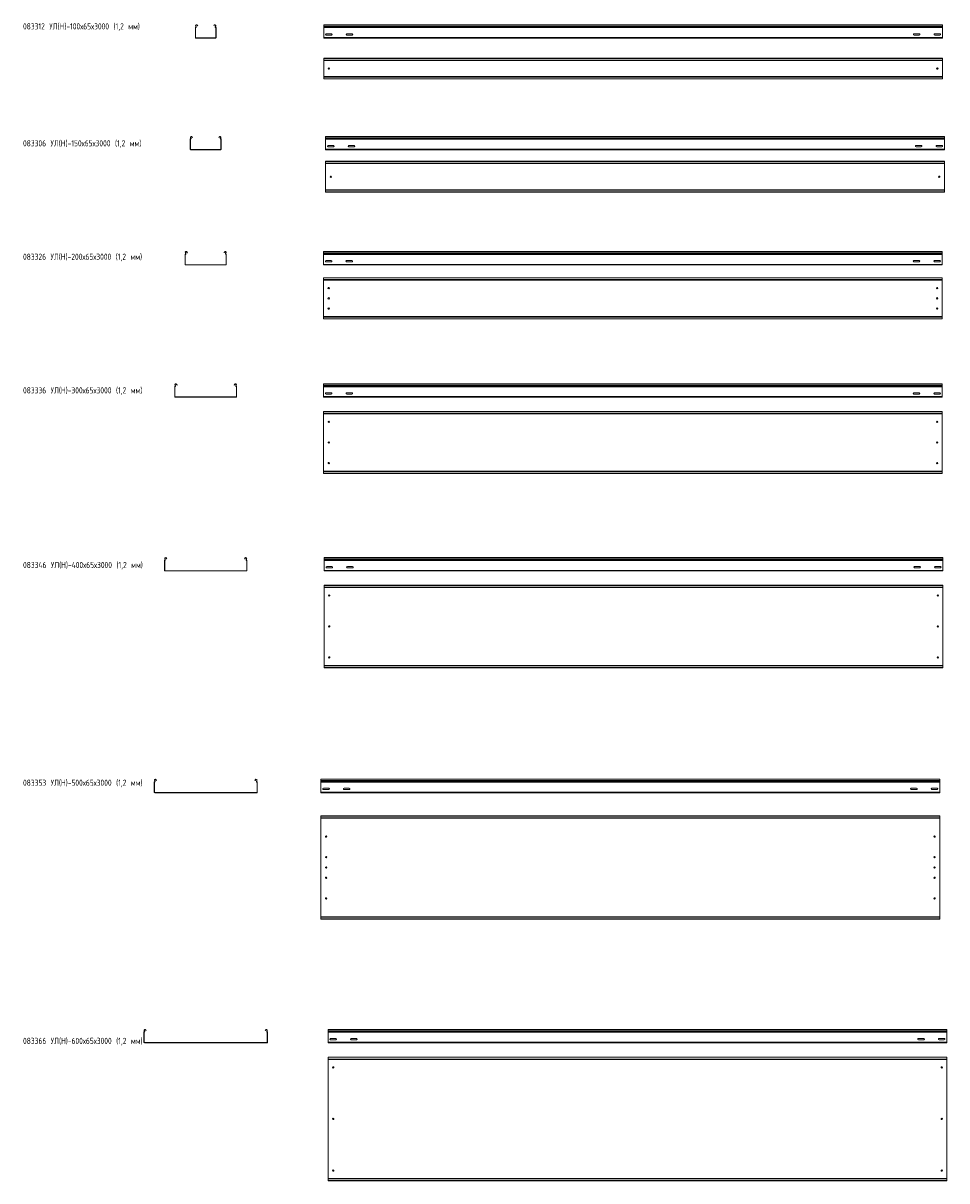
# Model space of a CAD drawing. Header units: millimetres. Extents: x -789 to 3689, y -6202 to -590.
import ezdxf

# ---------------------------------------------------------------- set-up
doc = ezdxf.new("R2010")
doc.units = ezdxf.units.MM
doc.styles.add('SLDTEXTSTYLE0', font='TXT', dxfattribs={"width": 0.7, "bigfont": 'bigfont'})

msp = doc.modelspace()

# ---------------------------------------------------------------- linework, layer by layer
at = {"color": 7, "linetype": 'Continuous', "lineweight": 15}
for p, q in [((47.4, -611.8), (46.2, -611.8)), ((46.2, -659.8), (46.2, -611.8)), ((47.4, -659.8), (47.4, -611.8)), ((47.5, -610.1), (47.8, -611.2)), ((48.8, -603.5), (47.7, -604.1)), ((49, -606.5), (47.7, -604.1)), ((50, -605.9), (48.8, -603.5)), ((49, -606.5), (50, -605.9)), ((55.6, -599.9), (54.6, -600.4)), ((54.6, -600.4), (56.3, -603.7)), ((55.6, -599.9), (57.4, -603.1)), ((57.4, -603.1), (56.3, -603.7)), ((135, -603.1), (136.7, -599.9)), ((136, -603.7), (135, -603.1)), ((136, -603.7), (137.8, -600.4)), ((137.8, -600.4), (136.7, -599.9)), ((143.6, -603.5), (142.3, -605.9)), ((142.3, -605.9), (143.4, -606.5)), ((144.6, -604.1), (143.4, -606.5)), ((144.6, -604.1), (143.6, -603.5)), ((144.9, -610.1), (144.5, -611.2)), ((146.2, -611.8), (145, -611.8)), ((145, -611.8), (145, -659.8)), ((146.2, -611.8), (146.2, -659.8)), ((3668.3, -597.5), (668.3, -597.5)), ((668.3, -604.1), (668.3, -597.5)), ((3668.3, -604.1), (668.3, -604.1)), ((668.3, -606.5), (668.3, -604.1)), ((3668.3, -606.5), (668.3, -606.5)), ((668.3, -610.1), (668.3, -606.5)), ((3668.3, -610.1), (668.3, -610.1)), ((668.3, -611.8), (668.3, -610.1)), ((3668.3, -611.8), (668.3, -611.8)), ((668.3, -659.8), (668.3, -611.8)), ((3668.3, -604.1), (3668.3, -597.5)), ((3668.3, -606.5), (3668.3, -604.1)), ((3668.3, -610.1), (3668.3, -606.5)), ((3668.3, -611.8), (3668.3, -610.1)), ((3668.3, -659.8), (3668.3, -611.8)), ((46.2, -659.8), (47.4, -659.8)), ((48.9, -661.3), (48.9, -662.5)), ((143.5, -661.3), (48.9, -661.3)), ((143.5, -662.5), (48.9, -662.5)), ((143.5, -662.5), (143.5, -661.3)), ((145, -659.8), (146.2, -659.8)), ((3668.3, -659.8), (668.3, -659.8)), ((668.3, -662.5), (668.3, -659.8)), ((3668.3, -662.5), (668.3, -662.5)), ((706, -641.2), (680.5, -641.2)), ((680.5, -647.7), (706, -647.7)), ((806, -641.2), (780.5, -641.2)), ((780.5, -647.7), (806, -647.7)), ((3530.5, -641.2), (3556, -641.2)), ((3556, -647.7), (3530.5, -647.7)), ((3630.5, -641.2), (3656, -641.2)), ((3656, -647.7), (3630.5, -647.7)), ((3668.3, -662.5), (3668.3, -659.8)), ((3668.3, -760.7), (668.3, -760.7)), ((668.3, -761.7), (668.3, -760.7)), ((3668.3, -761.7), (668.3, -761.7)), ((668.3, -770.2), (668.3, -761.7)), ((3668.3, -770.2), (668.3, -770.2)), ((668.3, -772), (668.3, -770.2)), ((3668.3, -772), (668.3, -772)), ((668.3, -772), (668.3, -849.5)), ((3668.3, -761.7), (3668.3, -760.7)), ((3668.3, -770.2), (3668.3, -761.7)), ((3668.3, -772), (3668.3, -770.2)), ((3668.3, -772), (3668.3, -849.5)), ((3668.3, -849.5), (668.3, -849.5)), ((668.3, -851.3), (668.3, -849.5)), ((3668.3, -851.3), (668.3, -851.3)), ((668.3, -859.7), (668.3, -851.3)), ((668.3, -859.7), (3668.3, -859.7)), ((668.3, -860.7), (668.3, -859.7)), ((3668.3, -860.7), (668.3, -860.7)), ((3668.3, -851.3), (3668.3, -849.5)), ((3668.3, -859.7), (3668.3, -851.3)), ((3668.3, -860.7), (3668.3, -859.7)), ((22.4, -1153.2), (21.2, -1153.2)), ((21.2, -1201.2), (21.2, -1153.2)), ((22.4, -1201.2), (22.4, -1153.2)), ((22.5, -1151.4), (22.8, -1152.6)), ((23.8, -1144.9), (22.7, -1145.5)), ((24, -1147.9), (22.7, -1145.5)), ((25, -1147.3), (23.8, -1144.9)), ((24, -1147.9), (25, -1147.3)), ((30.6, -1141.2), (29.6, -1141.8)), ((29.6, -1141.8), (31.3, -1145.1)), ((30.6, -1141.2), (32.4, -1144.5)), ((32.4, -1144.5), (31.3, -1145.1)), ((160, -1144.5), (161.7, -1141.2)), ((161, -1145.1), (160, -1144.5)), ((161, -1145.1), (162.8, -1141.8)), ((162.8, -1141.8), (161.7, -1141.2)), ((168.6, -1144.9), (167.3, -1147.3)), ((167.3, -1147.3), (168.4, -1147.9)), ((169.6, -1145.5), (168.4, -1147.9)), ((169.6, -1145.5), (168.6, -1144.9)), ((169.9, -1151.4), (169.5, -1152.6)), ((171.2, -1153.2), (170, -1153.2)), ((170, -1153.2), (170, -1201.2)), ((171.2, -1153.2), (171.2, -1201.2)), ((3677.8, -1138.9), (677.8, -1138.9)), ((677.8, -1145.5), (677.8, -1138.9)), ((3677.8, -1145.5), (677.8, -1145.5)), ((677.8, -1147.9), (677.8, -1145.5)), ((3677.8, -1147.9), (677.8, -1147.9)), ((677.8, -1151.4), (677.8, -1147.9)), ((3677.8, -1151.4), (677.8, -1151.4)), ((677.8, -1153.2), (677.8, -1151.4)), ((3677.8, -1153.2), (677.8, -1153.2)), ((677.8, -1201.2), (677.8, -1153.2)), ((3677.8, -1145.5), (3677.8, -1138.9)), ((3677.8, -1147.9), (3677.8, -1145.5)), ((3677.8, -1151.4), (3677.8, -1147.9)), ((3677.8, -1153.2), (3677.8, -1151.4)), ((3677.8, -1201.2), (3677.8, -1153.2)), ((21.2, -1201.2), (22.4, -1201.2)), ((23.9, -1202.7), (23.9, -1203.9)), ((168.5, -1202.7), (23.9, -1202.7)), ((168.5, -1203.9), (23.9, -1203.9)), ((168.5, -1203.9), (168.5, -1202.7)), ((170, -1201.2), (171.2, -1201.2)), ((3677.8, -1201.2), (677.8, -1201.2)), ((677.8, -1203.9), (677.8, -1201.2)), ((3677.8, -1203.9), (677.8, -1203.9)), ((715.6, -1182.6), (690.1, -1182.6)), ((690.1, -1189.1), (715.6, -1189.1)), ((815.6, -1182.6), (790.1, -1182.6)), ((790.1, -1189.1), (815.6, -1189.1)), ((3540.1, -1182.6), (3565.6, -1182.6)), ((3565.6, -1189.1), (3540.1, -1189.1)), ((3640.1, -1182.6), (3665.6, -1182.6)), ((3665.6, -1189.1), (3640.1, -1189.1)), ((3677.8, -1203.9), (3677.8, -1201.2)), ((3677.8, -1259.6), (677.8, -1259.6)), ((677.8, -1260.6), (677.8, -1259.6)), ((3677.8, -1260.6), (677.8, -1260.6)), ((677.8, -1269.1), (677.8, -1260.6)), ((3677.8, -1269.1), (677.8, -1269.1)), ((677.8, -1270.8), (677.8, -1269.1)), ((3677.8, -1270.8), (677.8, -1270.8)), ((677.8, -1270.8), (677.8, -1398.4)), ((3677.8, -1260.6), (3677.8, -1259.6)), ((3677.8, -1269.1), (3677.8, -1260.6)), ((3677.8, -1270.8), (3677.8, -1269.1)), ((3677.8, -1270.8), (3677.8, -1398.4)), ((3677.8, -1398.4), (677.8, -1398.4)), ((677.8, -1400.1), (677.8, -1398.4)), ((3677.8, -1400.1), (677.8, -1400.1)), ((677.8, -1408.6), (677.8, -1400.1)), ((3677.8, -1400.1), (3677.8, -1398.4)), ((3677.8, -1408.6), (3677.8, -1400.1)), ((677.8, -1408.6), (3677.8, -1408.6)), ((677.8, -1409.6), (677.8, -1408.6)), ((3677.8, -1409.6), (677.8, -1409.6)), ((3677.8, -1409.6), (3677.8, -1408.6)), ((-2.6, -1711.7), (-3.8, -1711.7)), ((-3.8, -1759.6), (-3.8, -1711.7)), ((-2.6, -1759.6), (-2.6, -1711.7)), ((-2.5, -1709.9), (-2.2, -1711.1)), ((-1.2, -1703.4), (-2.3, -1704)), ((-1, -1706.3), (-2.3, -1704)), ((0, -1705.8), (-1.2, -1703.4)), ((-1, -1706.3), (0, -1705.8)), ((5.6, -1699.7), (4.6, -1700.3)), ((4.6, -1700.3), (4.9, -1700.9)), ((4.9, -1700.9), (6, -1700.3)), ((6.3, -1703.6), (4.9, -1700.9)), ((5.6, -1699.7), (6, -1700.3)), ((6, -1700.3), (7.4, -1703)), ((7.4, -1703), (6.3, -1703.6)), ((185, -1703), (186.4, -1700.3)), ((186, -1703.6), (185, -1703)), ((187.4, -1700.9), (186, -1703.6)), ((186.4, -1700.3), (186.7, -1699.7)), ((186.4, -1700.3), (187.4, -1700.9)), ((187.8, -1700.3), (186.7, -1699.7)), ((187.4, -1700.9), (187.8, -1700.3)), ((193.6, -1703.4), (192.3, -1705.8)), ((192.3, -1705.8), (193.4, -1706.3)), ((194.6, -1704), (193.4, -1706.3)), ((194.6, -1704), (193.6, -1703.4)), ((194.9, -1709.9), (194.5, -1711.1)), ((196.2, -1711.7), (195, -1711.7)), ((195, -1711.7), (195, -1759.6)), ((196.2, -1711.7), (196.2, -1759.6)), ((3667.4, -1697.3), (667.4, -1697.3)), ((667.4, -1704), (667.4, -1697.3)), ((3667.4, -1704), (667.4, -1704)), ((667.4, -1706.3), (667.4, -1704)), ((3667.4, -1706.3), (667.4, -1706.3)), ((667.4, -1709.9), (667.4, -1706.3)), ((3667.4, -1709.9), (667.4, -1709.9)), ((667.4, -1711.7), (667.4, -1709.9)), ((3667.4, -1711.7), (667.4, -1711.7)), ((667.4, -1759.6), (667.4, -1711.7)), ((3667.4, -1704), (3667.4, -1697.3)), ((3667.4, -1706.3), (3667.4, -1704)), ((3667.4, -1709.9), (3667.4, -1706.3)), ((3667.4, -1711.7), (3667.4, -1709.9)), ((3667.4, -1759.6), (3667.4, -1711.7)), ((-3.8, -1759.6), (-2.6, -1759.6)), ((-1.1, -1761.1), (-1.1, -1762.3)), ((193.5, -1761.1), (-1.1, -1761.1)), ((193.5, -1762.3), (-1.1, -1762.3)), ((193.5, -1762.3), (193.5, -1761.1)), ((195, -1759.6), (196.2, -1759.6)), ((3667.4, -1759.6), (667.4, -1759.6)), ((667.4, -1762.3), (667.4, -1759.6)), ((3667.4, -1762.3), (667.4, -1762.3)), ((705.1, -1741.1), (679.6, -1741.1)), ((679.6, -1747.6), (705.1, -1747.6)), ((805.1, -1741.1), (779.6, -1741.1)), ((779.6, -1747.6), (805.1, -1747.6)), ((3529.6, -1741.1), (3555.1, -1741.1)), ((3555.1, -1747.6), (3529.6, -1747.6)), ((3629.6, -1741.1), (3655.1, -1741.1)), ((3655.1, -1747.6), (3629.6, -1747.6)), ((3667.4, -1762.3), (3667.4, -1759.6)), ((3667.4, -1824.2), (667.4, -1824.2)), ((667.4, -1825.2), (667.4, -1824.2)), ((3667.4, -1825.2), (667.4, -1825.2)), ((667.4, -1833.6), (667.4, -1825.2)), ((3667.4, -1833.6), (667.4, -1833.6)), ((667.4, -1834), (667.4, -1833.6)), ((667.4, -1834), (670.4, -1835.4)), ((667.4, -1834), (667.4, -2014.4)), ((3664.4, -1835.4), (670.4, -1835.4)), ((3664.4, -1835.4), (3667.4, -1834)), ((3667.4, -1825.2), (3667.4, -1824.2)), ((3667.4, -1833.6), (3667.4, -1825.2)), ((3667.4, -1834), (3667.4, -1833.6)), ((3667.4, -1834), (3667.4, -2014.4)), ((670.4, -2013), (667.4, -2014.4)), ((667.4, -2014.7), (667.4, -2014.4)), ((3667.4, -2014.7), (667.4, -2014.7)), ((667.4, -2023.2), (667.4, -2014.7)), ((3664.4, -2013), (670.4, -2013)), ((3667.4, -2014.4), (3664.4, -2013)), ((3667.4, -2014.7), (3667.4, -2014.4)), ((3667.4, -2023.2), (3667.4, -2014.7)), ((667.4, -2023.2), (3667.4, -2023.2)), ((667.4, -2024.2), (667.4, -2023.2)), ((3667.4, -2024.2), (667.4, -2024.2)), ((3667.4, -2024.2), (3667.4, -2023.2)), ((-52.6, -2352.5), (-53.8, -2352.5)), ((-53.8, -2400.5), (-53.8, -2352.5)), ((-52.6, -2400.5), (-52.6, -2352.5)), ((-52.5, -2350.8), (-52.2, -2352)), ((-51.2, -2344.3), (-52.3, -2344.8)), ((-51, -2347.2), (-52.3, -2344.8)), ((-50, -2346.7), (-51.2, -2344.3)), ((-51, -2347.2), (-50, -2346.7)), ((-44.4, -2340.6), (-45.4, -2341.2)), ((-45.4, -2341.2), (-45.1, -2341.8)), ((-45.1, -2341.8), (-44, -2341.2)), ((-43.7, -2344.4), (-45.1, -2341.8)), ((-44.4, -2340.6), (-44, -2341.2)), ((-44, -2341.2), (-42.6, -2343.9)), ((-42.6, -2343.9), (-43.7, -2344.4)), ((235, -2343.9), (236.4, -2341.2)), ((236, -2344.4), (235, -2343.9)), ((237.4, -2341.8), (236, -2344.4)), ((236.4, -2341.2), (236.7, -2340.6)), ((236.4, -2341.2), (237.4, -2341.8)), ((237.8, -2341.2), (236.7, -2340.6)), ((237.4, -2341.8), (237.8, -2341.2)), ((243.6, -2344.3), (242.3, -2346.7)), ((242.3, -2346.7), (243.4, -2347.2)), ((244.6, -2344.8), (243.4, -2347.2)), ((244.6, -2344.8), (243.6, -2344.3)), ((244.9, -2350.8), (244.5, -2352)), ((246.2, -2352.5), (245, -2352.5)), ((245, -2352.5), (245, -2400.5)), ((246.2, -2352.5), (246.2, -2400.5)), ((3667.5, -2338.2), (667.5, -2338.2)), ((667.5, -2344.8), (667.5, -2338.2)), ((3667.5, -2344.8), (667.5, -2344.8)), ((667.5, -2347.2), (667.5, -2344.8)), ((3667.5, -2347.2), (667.5, -2347.2)), ((667.5, -2350.8), (667.5, -2347.2)), ((3667.5, -2350.8), (667.5, -2350.8)), ((667.5, -2352.5), (667.5, -2350.8)), ((3667.5, -2352.5), (667.5, -2352.5)), ((667.5, -2400.2), (667.5, -2352.5)), ((3667.5, -2344.8), (3667.5, -2338.2)), ((3667.5, -2347.2), (3667.5, -2344.8)), ((3667.5, -2350.8), (3667.5, -2347.2)), ((3667.5, -2352.5), (3667.5, -2350.8)), ((3667.5, -2400.2), (3667.5, -2352.5)), ((-53.8, -2400.5), (-52.6, -2400.5)), ((-51.1, -2402), (-51.1, -2403.2)), ((243.5, -2402), (-51.1, -2402)), ((243.5, -2403.2), (-51.1, -2403.2)), ((243.5, -2403.2), (243.5, -2402)), ((245, -2400.5), (246.2, -2400.5)), ((3667.5, -2400.2), (667.5, -2400.2)), ((667.5, -2403.2), (667.5, -2400.2)), ((3667.5, -2403.2), (667.5, -2403.2)), ((705.2, -2382), (679.7, -2382)), ((679.7, -2388.5), (705.2, -2388.5)), ((805.2, -2382), (779.7, -2382)), ((779.7, -2388.5), (805.2, -2388.5)), ((3529.7, -2382), (3555.2, -2382)), ((3555.2, -2388.5), (3529.7, -2388.5)), ((3629.7, -2382), (3655.2, -2382)), ((3655.2, -2388.5), (3629.7, -2388.5)), ((3667.5, -2403.2), (3667.5, -2400.2)), ((3667.5, -2473), (667.5, -2473)), ((667.5, -2474), (667.5, -2473)), ((3667.5, -2474), (667.5, -2474)), ((667.5, -2482.5), (667.5, -2474)), ((3667.5, -2482.5), (667.5, -2482.5)), ((667.5, -2482.8), (667.5, -2482.5)), ((667.5, -2482.8), (670.5, -2484.2)), ((667.5, -2482.8), (667.5, -2763.2)), ((3664.5, -2484.2), (670.5, -2484.2)), ((3664.5, -2484.2), (3667.5, -2482.8)), ((3667.5, -2474), (3667.5, -2473)), ((3667.5, -2482.5), (3667.5, -2474)), ((3667.5, -2482.8), (3667.5, -2482.5)), ((3667.5, -2482.8), (3667.5, -2763.2)), ((670.5, -2761.8), (667.5, -2763.2)), ((667.5, -2763.6), (667.5, -2763.2)), ((3667.5, -2763.6), (667.5, -2763.6)), ((667.5, -2772), (667.5, -2763.6)), ((667.5, -2772), (3667.5, -2772)), ((667.5, -2773), (667.5, -2772)), ((3667.5, -2773), (667.5, -2773)), ((3664.5, -2761.8), (670.5, -2761.8)), ((3667.5, -2763.2), (3664.5, -2761.8)), ((3667.5, -2763.6), (3667.5, -2763.2)), ((3667.5, -2772), (3667.5, -2763.6)), ((3667.5, -2773), (3667.5, -2772)), ((-102.6, -3195.3), (-103.8, -3195.3)), ((-103.8, -3243.3), (-103.8, -3195.3)), ((-102.6, -3243.3), (-102.6, -3195.3)), ((-102.5, -3193.6), (-102.2, -3194.7)), ((-101.2, -3187), (-102.3, -3187.6)), ((-101, -3190), (-102.3, -3187.6)), ((-100, -3189.4), (-101.2, -3187)), ((-101, -3190), (-100, -3189.4)), ((-94.4, -3183.4), (-95.4, -3183.9)), ((-95.4, -3183.9), (-95.1, -3184.6)), ((-95.1, -3184.6), (-94, -3184)), ((-93.7, -3187.2), (-95.1, -3184.6)), ((-94.4, -3183.4), (-94, -3184)), ((-94, -3184), (-92.6, -3186.6)), ((-92.6, -3186.6), (-93.7, -3187.2)), ((285, -3186.6), (286.4, -3184)), ((286, -3187.2), (285, -3186.6)), ((287.4, -3184.6), (286, -3187.2)), ((286.4, -3184), (286.7, -3183.4)), ((286.4, -3184), (287.4, -3184.6)), ((287.8, -3183.9), (286.7, -3183.4)), ((287.4, -3184.6), (287.8, -3183.9)), ((293.6, -3187), (292.3, -3189.4)), ((292.3, -3189.4), (293.4, -3190)), ((294.6, -3187.6), (293.4, -3190)), ((294.6, -3187.6), (293.6, -3187)), ((294.9, -3193.6), (294.5, -3194.7)), ((296.2, -3195.3), (295, -3195.3)), ((295, -3195.3), (295, -3243.3)), ((296.2, -3195.3), (296.2, -3243.3)), ((3670.6, -3181), (670.6, -3181)), ((670.6, -3187.6), (670.6, -3181)), ((3670.6, -3187.6), (670.6, -3187.6)), ((670.6, -3190), (670.6, -3187.6)), ((3670.6, -3190), (670.6, -3190)), ((670.6, -3193.6), (670.6, -3190)), ((3670.6, -3193.6), (670.6, -3193.6)), ((670.6, -3195.3), (670.6, -3193.6)), ((3670.6, -3195.3), (670.6, -3195.3)), ((670.6, -3243.3), (670.6, -3195.3)), ((3670.6, -3187.6), (3670.6, -3181)), ((3670.6, -3190), (3670.6, -3187.6)), ((3670.6, -3193.6), (3670.6, -3190)), ((3670.6, -3195.3), (3670.6, -3193.6)), ((3670.6, -3243.3), (3670.6, -3195.3)), ((-103.8, -3243.3), (-102.6, -3243.3)), ((-101.1, -3244.8), (-101.1, -3246)), ((293.5, -3244.8), (-101.1, -3244.8)), ((293.5, -3246), (-101.1, -3246)), ((293.5, -3246), (293.5, -3244.8)), ((295, -3243.3), (296.2, -3243.3)), ((3670.6, -3243.3), (670.6, -3243.3)), ((670.6, -3246), (670.6, -3243.3)), ((3670.6, -3246), (670.6, -3246)), ((708.4, -3224.7), (682.9, -3224.7)), ((682.9, -3231.2), (708.4, -3231.2)), ((808.4, -3224.7), (782.9, -3224.7)), ((782.9, -3231.2), (808.4, -3231.2)), ((3532.9, -3224.7), (3558.4, -3224.7)), ((3558.4, -3231.2), (3532.9, -3231.2)), ((3632.9, -3224.7), (3658.4, -3224.7)), ((3658.4, -3231.2), (3632.9, -3231.2)), ((3670.6, -3246), (3670.6, -3243.3)), ((3670.6, -3314.7), (670.6, -3314.7)), ((670.6, -3315.7), (670.6, -3314.7)), ((3670.6, -3315.7), (670.6, -3315.7)), ((670.6, -3324.2), (670.6, -3315.7)), ((3670.6, -3324.2), (670.6, -3324.2)), ((670.6, -3324.5), (670.6, -3324.2)), ((670.6, -3324.5), (673.6, -3325.9)), ((670.6, -3324.5), (670.6, -3704.9)), ((3667.6, -3325.9), (673.6, -3325.9)), ((3667.6, -3325.9), (3670.6, -3324.5)), ((3670.6, -3315.7), (3670.6, -3314.7)), ((3670.6, -3324.2), (3670.6, -3315.7)), ((3670.6, -3324.5), (3670.6, -3324.2)), ((3670.6, -3324.5), (3670.6, -3704.9)), ((673.6, -3703.5), (670.6, -3704.9)), ((3667.6, -3703.5), (673.6, -3703.5)), ((3670.6, -3704.9), (3667.6, -3703.5)), ((670.6, -3705.3), (670.6, -3704.9)), ((3670.6, -3705.3), (670.6, -3705.3)), ((670.6, -3713.7), (670.6, -3705.3)), ((670.6, -3713.7), (3670.6, -3713.7)), ((670.6, -3714.7), (670.6, -3713.7)), ((3670.6, -3714.7), (670.6, -3714.7)), ((3670.6, -3705.3), (3670.6, -3704.9)), ((3670.6, -3713.7), (3670.6, -3705.3)), ((3670.6, -3714.7), (3670.6, -3713.7)), ((-151.2, -4261.8), (-152.3, -4262.4)), ((-151, -4264.8), (-152.3, -4262.4)), ((-150, -4264.2), (-151.2, -4261.8)), ((-151, -4264.8), (-150, -4264.2)), ((-144.4, -4258.2), (-145.4, -4258.7)), ((-145.4, -4258.7), (-145.1, -4259.4)), ((-145.1, -4259.4), (-144, -4258.8)), ((-143.7, -4262), (-145.1, -4259.4)), ((-144.4, -4258.2), (-144, -4258.8)), ((-144, -4258.8), (-142.6, -4261.4)), ((-142.6, -4261.4), (-143.7, -4262)), ((335, -4261.4), (336.4, -4258.8)), ((336, -4262), (335, -4261.4)), ((337.4, -4259.4), (336, -4262)), ((336.4, -4258.8), (336.7, -4258.2)), ((336.4, -4258.8), (337.4, -4259.4)), ((337.8, -4258.7), (336.7, -4258.2)), ((337.4, -4259.4), (337.8, -4258.7)), ((343.6, -4261.8), (342.3, -4264.2)), ((342.3, -4264.2), (343.4, -4264.8)), ((344.6, -4262.4), (343.4, -4264.8)), ((344.6, -4262.4), (343.6, -4261.8)), ((3654.8, -4255.8), (654.8, -4255.8)), ((654.8, -4262.4), (654.8, -4255.8)), ((3654.8, -4262.4), (654.8, -4262.4)), ((654.8, -4264.8), (654.8, -4262.4)), ((3654.8, -4264.8), (654.8, -4264.8)), ((654.8, -4268.4), (654.8, -4264.8)), ((3654.8, -4262.4), (3654.8, -4255.8)), ((3654.8, -4264.8), (3654.8, -4262.4)), ((3654.8, -4268.4), (3654.8, -4264.8)), ((-152.6, -4270.1), (-153.8, -4270.1)), ((-153.8, -4318.1), (-153.8, -4270.1)), ((-153.8, -4318.1), (-152.6, -4318.1)), ((-152.6, -4318.1), (-152.6, -4270.1)), ((-152.5, -4268.4), (-152.2, -4269.5)), ((-151.1, -4319.6), (-151.1, -4320.8)), ((343.5, -4319.6), (-151.1, -4319.6)), ((343.5, -4320.8), (-151.1, -4320.8)), ((343.5, -4320.8), (343.5, -4319.6)), ((344.9, -4268.4), (344.5, -4269.5)), ((346.2, -4270.1), (345, -4270.1)), ((345, -4270.1), (345, -4318.1)), ((345, -4318.1), (346.2, -4318.1)), ((346.2, -4270.1), (346.2, -4318.1)), ((3654.8, -4268.4), (654.8, -4268.4)), ((654.8, -4270.1), (654.8, -4268.4)), ((3654.8, -4270.1), (654.8, -4270.1)), ((654.8, -4318.1), (654.8, -4270.1)), ((3654.8, -4318.1), (654.8, -4318.1)), ((654.8, -4320.8), (654.8, -4318.1)), ((3654.8, -4320.8), (654.8, -4320.8)), ((692.5, -4299.5), (667, -4299.5)), ((667, -4306), (692.5, -4306)), ((792.5, -4299.5), (767, -4299.5)), ((767, -4306), (792.5, -4306)), ((3517, -4299.5), (3542.5, -4299.5)), ((3542.5, -4306), (3517, -4306)), ((3617, -4299.5), (3642.5, -4299.5)), ((3642.5, -4306), (3617, -4306)), ((3654.8, -4270.1), (3654.8, -4268.4)), ((3654.8, -4318.1), (3654.8, -4270.1)), ((3654.8, -4320.8), (3654.8, -4318.1)), ((3654.8, -4433.3), (654.8, -4433.3)), ((654.8, -4434.3), (654.8, -4433.3)), ((3654.8, -4434.3), (3654.8, -4433.3)), ((3654.8, -4434.3), (654.8, -4434.3)), ((654.8, -4442.8), (654.8, -4434.3)), ((3654.8, -4442.8), (654.8, -4442.8)), ((654.8, -4443.1), (654.8, -4442.8)), ((654.8, -4443.1), (657.8, -4444.5)), ((654.8, -4443.1), (654.8, -4923.5)), ((3651.8, -4444.5), (657.8, -4444.5)), ((3651.8, -4444.5), (3654.8, -4443.1)), ((3654.8, -4442.8), (3654.8, -4434.3)), ((3654.8, -4443.1), (3654.8, -4442.8)), ((3654.8, -4443.1), (3654.8, -4923.5)), ((657.8, -4922.1), (654.8, -4923.5)), ((654.8, -4923.8), (654.8, -4923.5)), ((3654.8, -4923.8), (654.8, -4923.8)), ((654.8, -4932.3), (654.8, -4923.8)), ((654.8, -4932.3), (3654.8, -4932.3)), ((654.8, -4933.3), (654.8, -4932.3)), ((3654.8, -4933.3), (654.8, -4933.3)), ((3651.8, -4922.1), (657.8, -4922.1)), ((3654.8, -4923.5), (3651.8, -4922.1)), ((3654.8, -4923.8), (3654.8, -4923.5)), ((3654.8, -4932.3), (3654.8, -4923.8)), ((3654.8, -4933.3), (3654.8, -4932.3)), ((-202.6, -5482.3), (-203.8, -5482.3)), ((-203.8, -5530.3), (-203.8, -5482.3)), ((-202.6, -5530.3), (-202.6, -5482.3)), ((-202.5, -5480.6), (-202.2, -5481.8)), ((-201.2, -5474.1), (-202.3, -5474.7)), ((-201, -5477), (-202.3, -5474.7)), ((-200, -5476.5), (-201.2, -5474.1)), ((-201, -5477), (-200, -5476.5)), ((-194.4, -5470.4), (-195.4, -5471)), ((-195.4, -5471), (-193.7, -5474.3)), ((-194.4, -5470.4), (-192.6, -5473.7)), ((-192.6, -5473.7), (-193.7, -5474.3)), ((385, -5473.7), (386.7, -5470.4)), ((386, -5474.3), (385, -5473.7)), ((386, -5474.3), (387.8, -5471)), ((387.8, -5471), (386.7, -5470.4)), ((393.6, -5474.1), (392.3, -5476.5)), ((392.3, -5476.5), (393.4, -5477)), ((394.6, -5474.7), (393.4, -5477)), ((394.6, -5474.7), (393.6, -5474.1)), ((394.9, -5480.6), (394.5, -5481.8)), ((396.2, -5482.3), (395, -5482.3)), ((395, -5482.3), (395, -5530.3)), ((396.2, -5482.3), (396.2, -5530.3)), ((3689.4, -5468), (689.4, -5468)), ((689.4, -5474.7), (689.4, -5468)), ((3689.4, -5474.7), (689.4, -5474.7)), ((689.4, -5477), (689.4, -5474.7)), ((3689.4, -5477), (689.4, -5477)), ((689.4, -5480.6), (689.4, -5477)), ((3689.4, -5480.6), (689.4, -5480.6)), ((689.4, -5482.3), (689.4, -5480.6)), ((3689.4, -5482.3), (689.4, -5482.3)), ((689.4, -5530.3), (689.4, -5482.3)), ((3689.4, -5474.7), (3689.4, -5468)), ((3689.4, -5477), (3689.4, -5474.7)), ((3689.4, -5480.6), (3689.4, -5477)), ((3689.4, -5482.3), (3689.4, -5480.6)), ((3689.4, -5530.3), (3689.4, -5482.3)), ((-203.8, -5530.3), (-202.6, -5530.3)), ((-201.1, -5531.8), (-201.1, -5533)), ((393.5, -5531.8), (-201.1, -5531.8)), ((393.5, -5533), (-201.1, -5533)), ((393.5, -5533), (393.5, -5531.8)), ((395, -5530.3), (396.2, -5530.3)), ((3689.4, -5530.3), (689.4, -5530.3)), ((689.4, -5533), (689.4, -5530.3)), ((3689.4, -5533), (689.4, -5533)), ((727.2, -5511.8), (701.7, -5511.8)), ((701.7, -5518.3), (727.2, -5518.3)), ((827.2, -5511.8), (801.7, -5511.8)), ((801.7, -5518.3), (827.2, -5518.3)), ((3551.7, -5511.8), (3577.2, -5511.8)), ((3577.2, -5518.3), (3551.7, -5518.3)), ((3651.7, -5511.8), (3677.2, -5511.8)), ((3677.2, -5518.3), (3651.7, -5518.3)), ((3689.4, -5533), (3689.4, -5530.3)), ((3689.4, -5602.5), (689.4, -5602.5)), ((689.4, -5603.5), (689.4, -5602.5)), ((3689.4, -5603.5), (689.4, -5603.5)), ((689.4, -5611.9), (689.4, -5603.5)), ((3689.4, -5611.9), (689.4, -5611.9)), ((689.4, -5613.7), (689.4, -5611.9)), ((3689.4, -5603.5), (3689.4, -5602.5)), ((3689.4, -5611.9), (3689.4, -5603.5)), ((3689.4, -5613.7), (3689.4, -5611.9)), ((3689.4, -5613.7), (689.4, -5613.7)), ((689.4, -5613.7), (689.4, -6191.3)), ((3689.4, -5613.7), (3689.4, -6191.3)), ((3689.4, -6191.3), (689.4, -6191.3)), ((689.4, -6193), (689.4, -6191.3)), ((3689.4, -6193), (689.4, -6193)), ((689.4, -6201.5), (689.4, -6193)), ((689.4, -6201.5), (3689.4, -6201.5)), ((689.4, -6202.5), (689.4, -6201.5)), ((3689.4, -6202.5), (689.4, -6202.5)), ((3689.4, -6193), (3689.4, -6191.3)), ((3689.4, -6201.5), (3689.4, -6193)), ((3689.4, -6202.5), (3689.4, -6201.5))]:
    msp.add_line(p, q, dxfattribs=at)
for centre in [(693.3, -810.7), (3643.3, -810.7), (702.8, -1334.6), (3652.8, -1334.6), (692.4, -1874.2), (3642.4, -1874.2), (692.4, -1924.2), (3642.4, -1924.2), (692.4, -1974.2), (3642.4, -1974.2), (692.5, -2523), (3642.5, -2523), (692.5, -2623), (3642.5, -2623), (692.5, -2723), (3642.5, -2723), (695.6, -3364.7), (3645.6, -3364.7), (695.6, -3514.7), (3645.6, -3514.7), (695.6, -3664.7), (3645.6, -3664.7), (679.8, -4533.3), (3629.8, -4533.3), (679.8, -4633.3), (3629.8, -4633.3), (679.8, -4683.3), (3629.8, -4683.3), (679.8, -4733.3), (3629.8, -4733.3), (679.8, -4833.3), (3629.8, -4833.3), (714.4, -5652.5), (3664.4, -5652.5), (714.4, -5902.5), (3664.4, -5902.5), (714.4, -6152.5), (3664.4, -6152.5)]:
    msp.add_circle(centre, 3.25, dxfattribs=at)
for centre, radius, start, end in [((48, -611.8), 1.8, 106.2863, 180), ((51.7, -602), 4.5, 28.0725, 208.0725), ((48, -611.8), 0.6, 106.2863, 180), ((46.8, -607.7), 2.5, 286.2863, 28.0725), ((46.8, -607.7), 3.7, 286.2863, 28.0725), ((51.7, -602), 3.3, 28.0725, 208.0725), ((140.7, -602), 4.5, 331.9275, 151.9275), ((140.7, -602), 3.3, 331.9275, 151.9275), ((145.6, -607.7), 3.7, 151.9275, 253.7137), ((145.6, -607.7), 2.5, 151.9275, 253.7137), ((144.4, -611.8), 0.6, 0, 73.7137), ((144.4, -611.8), 1.8, 0, 73.7137), ((48.9, -659.8), 2.7, 180, 270), ((48.9, -659.8), 1.5, 180, 270), ((143.5, -659.8), 1.5, 270, 0), ((143.5, -659.8), 2.7, 270, 0), ((680.5, -644.5), 3.25, 90, 270), ((706, -644.5), 3.25, 270, 90), ((780.5, -644.5), 3.25, 90, 270), ((806, -644.5), 3.25, 270, 90), ((3530.5, -644.5), 3.25, 90, 270), ((3556, -644.5), 3.25, 270, 90), ((3630.5, -644.5), 3.25, 90, 270), ((3656, -644.5), 3.25, 270, 90), ((23, -1153.2), 1.8, 106.2863, 180), ((26.7, -1143.4), 4.5, 28.0725, 208.0725), ((23, -1153.2), 0.6, 106.2863, 180), ((21.8, -1149), 2.5, 286.2863, 28.0725), ((21.8, -1149), 3.7, 286.2863, 28.0725), ((26.7, -1143.4), 3.3, 28.0725, 208.0725), ((165.7, -1143.4), 4.5, 331.9275, 151.9275), ((165.7, -1143.4), 3.3, 331.9275, 151.9275), ((170.6, -1149), 3.7, 151.9275, 253.7137), ((170.6, -1149), 2.5, 151.9275, 253.7137), ((169.4, -1153.2), 0.6, 0, 73.7137), ((169.4, -1153.2), 1.8, 0, 73.7137), ((23.9, -1201.2), 2.7, 180, 270), ((23.9, -1201.2), 1.5, 180, 270), ((168.5, -1201.2), 1.5, 270, 0), ((168.5, -1201.2), 2.7, 270, 0), ((690.1, -1185.9), 3.25, 90, 270), ((715.6, -1185.9), 3.25, 270, 90), ((790.1, -1185.9), 3.25, 90, 270), ((815.6, -1185.9), 3.25, 270, 90), ((3540.1, -1185.9), 3.25, 90, 270), ((3565.6, -1185.9), 3.25, 270, 90), ((3640.1, -1185.9), 3.25, 90, 270), ((3665.6, -1185.9), 3.25, 270, 90), ((-2, -1711.7), 1.8, 106.2863, 180), ((1.7, -1701.8), 4.5, 28.0725, 208.0725), ((-2, -1711.7), 0.6, 106.2863, 180), ((-3.2, -1707.5), 2.5, 286.2863, 28.0725), ((-3.2, -1707.5), 3.7, 286.2863, 28.0725), ((1.7, -1701.8), 3.3, 28.0725, 208.0725), ((190.7, -1701.8), 4.5, 331.9275, 151.9275), ((190.7, -1701.8), 3.3, 331.9275, 151.9275), ((195.6, -1707.5), 3.7, 151.9275, 253.7137), ((195.6, -1707.5), 2.5, 151.9275, 253.7137), ((194.4, -1711.7), 0.6, 0, 73.7137), ((194.4, -1711.7), 1.8, 0, 73.7137), ((-1.1, -1759.6), 2.7, 180, 270), ((-1.1, -1759.6), 1.5, 180, 270), ((193.5, -1759.6), 2.7, 270, 0), ((193.5, -1759.6), 1.5, 270, 0), ((679.6, -1744.3), 3.25, 90, 270), ((705.1, -1744.3), 3.25, 270, 90), ((779.6, -1744.3), 3.25, 90, 270), ((805.1, -1744.3), 3.25, 270, 90), ((3529.6, -1744.3), 3.25, 90, 270), ((3555.1, -1744.3), 3.25, 270, 90), ((3629.6, -1744.3), 3.25, 90, 270), ((3655.1, -1744.3), 3.25, 270, 90), ((-52, -2352.5), 1.8, 106.2863, 180), ((-48.3, -2342.7), 4.5, 28.0725, 208.0725), ((-52, -2352.5), 0.6, 106.2863, 180), ((-53.2, -2348.4), 2.5, 286.2863, 28.0725), ((-53.2, -2348.4), 3.7, 286.2863, 28.0725), ((-48.3, -2342.7), 3.3, 28.0725, 208.0725), ((240.7, -2342.7), 4.5, 331.9275, 151.9275), ((240.7, -2342.7), 3.3, 331.9275, 151.9275), ((245.6, -2348.4), 3.7, 151.9275, 253.7137), ((245.6, -2348.4), 2.5, 151.9275, 253.7137), ((244.4, -2352.5), 0.6, 0, 73.7137), ((244.4, -2352.5), 1.8, 0, 73.7137), ((-51.1, -2400.5), 2.7, 180, 270), ((-51.1, -2400.5), 1.5, 180, 270), ((243.5, -2400.5), 2.7, 270, 0), ((243.5, -2400.5), 1.5, 270, 0), ((679.7, -2385.2), 3.25, 90, 270), ((705.2, -2385.2), 3.25, 270, 90), ((779.7, -2385.2), 3.25, 90, 270), ((805.2, -2385.2), 3.25, 270, 90), ((3529.7, -2385.2), 3.25, 90, 270), ((3555.2, -2385.2), 3.25, 270, 90), ((3629.7, -2385.2), 3.25, 90, 270), ((3655.2, -2385.2), 3.25, 270, 90), ((-102, -3195.3), 1.8, 106.2863, 180), ((-98.3, -3185.5), 4.5, 28.0725, 208.0725), ((-102, -3195.3), 0.6, 106.2863, 180), ((-103.2, -3191.2), 2.5, 286.2863, 28.0725), ((-103.2, -3191.2), 3.7, 286.2863, 28.0725), ((-98.3, -3185.5), 3.3, 28.0725, 208.0725), ((290.7, -3185.5), 4.5, 331.9275, 151.9275), ((290.7, -3185.5), 3.3, 331.9275, 151.9275), ((295.6, -3191.2), 3.7, 151.9275, 253.7137), ((295.6, -3191.2), 2.5, 151.9275, 253.7137), ((294.4, -3195.3), 0.6, 0, 73.7137), ((294.4, -3195.3), 1.8, 0, 73.7137), ((-101.1, -3243.3), 2.7, 180, 270), ((-101.1, -3243.3), 1.5, 180, 270), ((293.5, -3243.3), 2.7, 270, 0), ((293.5, -3243.3), 1.5, 270, 0), ((682.9, -3228), 3.25, 90, 270), ((708.4, -3228), 3.25, 270, 90), ((782.9, -3228), 3.25, 90, 270), ((808.4, -3228), 3.25, 270, 90), ((3532.9, -3228), 3.25, 90, 270), ((3558.4, -3228), 3.25, 270, 90), ((3632.9, -3228), 3.25, 90, 270), ((3658.4, -3228), 3.25, 270, 90), ((-148.3, -4260.3), 4.5, 28.0725, 208.0725), ((-153.2, -4266), 2.5, 286.2863, 28.0725), ((-153.2, -4266), 3.7, 286.2863, 28.0725), ((-148.3, -4260.3), 3.3, 28.0725, 208.0725), ((340.7, -4260.3), 4.5, 331.9275, 151.9275), ((340.7, -4260.3), 3.3, 331.9275, 151.9275), ((345.6, -4266), 3.7, 151.9275, 253.7137), ((345.6, -4266), 2.5, 151.9275, 253.7137), ((-152, -4270.1), 1.8, 106.2863, 180), ((-151.1, -4318.1), 2.7, 180, 270), ((-152, -4270.1), 0.6, 106.2863, 180), ((-151.1, -4318.1), 1.5, 180, 270), ((343.5, -4318.1), 1.5, 270, 0), ((343.5, -4318.1), 2.7, 270, 0), ((344.4, -4270.1), 0.6, 0, 73.7137), ((344.4, -4270.1), 1.8, 0, 73.7137), ((667, -4302.8), 3.25, 90, 270), ((692.5, -4302.8), 3.25, 270, 90), ((767, -4302.8), 3.25, 90, 270), ((792.5, -4302.8), 3.25, 270, 90), ((3517, -4302.8), 3.25, 90, 270), ((3542.5, -4302.8), 3.25, 270, 90), ((3617, -4302.8), 3.25, 90, 270), ((3642.5, -4302.8), 3.25, 270, 90), ((-202, -5482.3), 1.8, 106.2863, 180), ((-198.3, -5472.5), 4.5, 28.0725, 208.0725), ((-202, -5482.3), 0.6, 106.2863, 180), ((-203.2, -5478.2), 2.5, 286.2863, 28.0725), ((-203.2, -5478.2), 3.7, 286.2863, 28.0725), ((-198.3, -5472.5), 3.3, 28.0725, 208.0725), ((390.7, -5472.5), 4.5, 331.9275, 151.9275), ((390.7, -5472.5), 3.3, 331.9275, 151.9275), ((395.6, -5478.2), 3.7, 151.9275, 253.7137), ((395.6, -5478.2), 2.5, 151.9275, 253.7137), ((394.4, -5482.3), 0.6, 0, 73.7137), ((394.4, -5482.3), 1.8, 0, 73.7137), ((-201.1, -5530.3), 2.7, 180, 270), ((-201.1, -5530.3), 1.5, 180, 270), ((393.5, -5530.3), 1.5, 270, 0), ((393.5, -5530.3), 2.7, 270, 0), ((701.7, -5515), 3.25, 90, 270), ((727.2, -5515), 3.25, 270, 90), ((801.7, -5515), 3.25, 90, 270), ((827.2, -5515), 3.25, 270, 90), ((3551.7, -5515), 3.25, 90, 270), ((3577.2, -5515), 3.25, 270, 90), ((3651.7, -5515), 3.25, 90, 270), ((3677.2, -5515), 3.25, 270, 90)]:
    msp.add_arc(centre, radius, start, end, dxfattribs=at)

# ---------------------------------------------------------------- texts
at = {"color": 7, "linetype": 'Continuous', "lineweight": 0, "char_height": 30, "attachment_point": 1, "style": 'SLDTEXTSTYLE0'}
for s, insert in [('083312 \\M+18454\\M+1844C(\\M+1844E)-100\\M+1848765\\M+184873000 (1,2 \\M+1847D\\M+1847D)', (-789.4, -590.7)), ('083306 \\M+18454\\M+1844C(\\M+1844E)-150\\M+1848765\\M+184873000 (1,2 \\M+1847D\\M+1847D)', (-789.4, -1157.6)), ('083326 \\M+18454\\M+1844C(\\M+1844E)-200\\M+1848765\\M+184873000 (1,2 \\M+1847D\\M+1847D)', (-789.4, -1707.7)), ('083336 \\M+18454\\M+1844C(\\M+1844E)-300\\M+1848765\\M+184873000 (1,2 \\M+1847D\\M+1847D)', (-789.4, -2355.2)), ('083346 \\M+18454\\M+1844C(\\M+1844E)-400\\M+1848765\\M+184873000 (1,2 \\M+1847D\\M+1847D)', (-789.4, -3201.9)), ('083353 \\M+18454\\M+1844C(\\M+1844E)-500\\M+1848765\\M+184873000 (1,2 \\M+1847D\\M+1847D)', (-789.4, -4257.5)), ('083366 \\M+18454\\M+1844C(\\M+1844E)-600\\M+1848765\\M+184873000 (1,2 \\M+1847D\\M+1847D)', (-789.4, -5509))]:
    msp.add_mtext(s, dxfattribs=dict(at, insert=insert))

doc.saveas('drawing.dxf')
